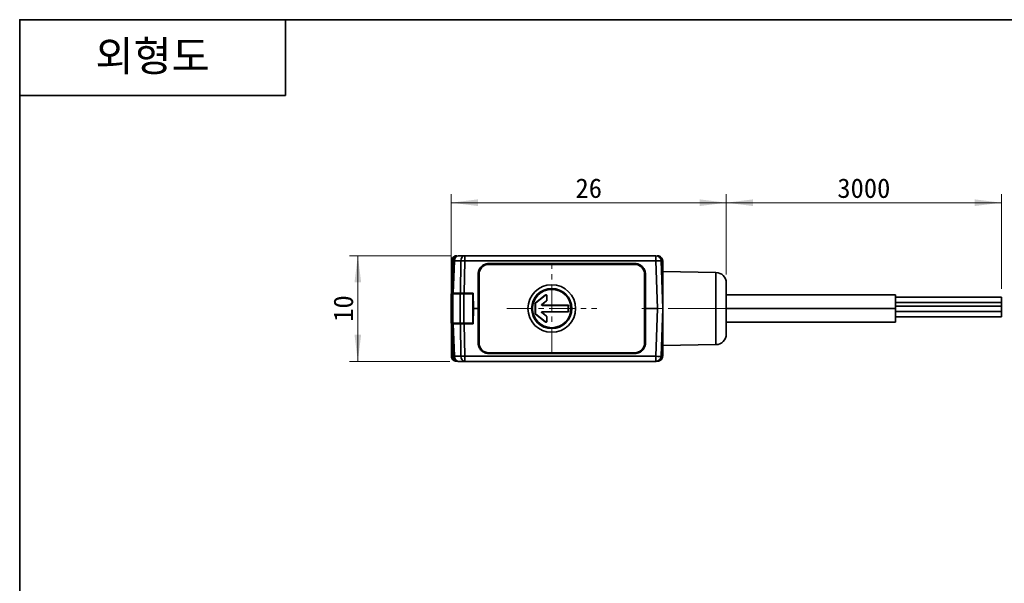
# Model space of a CAD drawing. Header units: millimetres. Extents: x 0 to 151, y 0 to 107.
# Tile 2 of 3: x 0 to 93, y 53 to 107. Entities that reach past the tile are written whole.
import ezdxf

# ---------------------------------------------------------------- set-up
doc = ezdxf.new("R2010")
doc.units = ezdxf.units.MM
doc.linetypes.add('CENTERX2', pattern=[4, 2.5, -0.5, 0.5, -0.5])
doc.layers.get('0').update_dxf_attribs({"lineweight": 0})
for name, color, linetype, lineweight in [('Dimension Layer', 3, 'Continuous', 18), ('외형선', 7, 'Continuous', 35), ('중심선2', 1, 'CENTERX2', 15)]:
    doc.layers.add(name, color=color, linetype=linetype, lineweight=lineweight)
doc.dimstyles.new('ISO-25', dxfattribs={"dimscale": 0.8, "dimtxt": 2.3, "dimasz": 3.15, "dimexe": 1, "dimexo": 1, "dimgap": 0.5, "dimtad": 1, "dimdec": 8, "dimdsep": 46, "dimtxsty": 'Standard', "dimblk": '_CAXARROW', "dimcen": 2.5, "dimdle": 6.3, "dimclrd": 1, "dimclre": 1, "dimclrt": 2, "dimadec": 8, "dimazin": 2, "dimtfac": 0.8, "dimtdec": 8, "dimtmove": 0, "dimatfit": 3, "dimfxl": 0, "dimarcsym": 0})

# ---------------------------------------------------------------- blocks, each defined once
blk = doc.blocks.new('*X6')
at = {"layer": 'Dimension Layer', "linetype": 'Continuous'}
for points in [[(40.789, 89.317), (43.309, 89.632), (43.309, 89.002)], [(66.789, 89.317), (64.269, 89.632), (64.269, 89.002)]]:
    blk.add_hatch(color=1, dxfattribs=at).paths.add_polyline_path(points, flags=0)
at = {"layer": 'Dimension Layer', "color": 1, "linetype": 'Continuous'}
for p, q in [((40.789, 80.106), (40.789, 90.117)), ((66.789, 82.519), (66.789, 90.117)), ((40.789, 89.317), (66.789, 89.317))]:
    blk.add_line(p, q, dxfattribs=at)
at = {"layer": 'Dimension Layer', "color": 2, "insert": (53.789, 90.676), "char_height": 1.84, "width": 5.08759, "attachment_point": 5}
blk.add_mtext('26', dxfattribs=at)
blk = doc.blocks.new('_CAXARROW')
blk.add_hatch(color=0).paths.add_polyline_path([(0, 0), (-1, 0.125), (-1, -0.125)], flags=0)
blk = doc.blocks.new('*X7')
at = {"layer": 'Dimension Layer', "linetype": 'Continuous'}
for points in [[(66.789, 89.317), (69.309, 89.632), (69.309, 89.002)], [(92.791, 89.317), (90.271, 89.632), (90.271, 89.002)]]:
    blk.add_hatch(color=1, dxfattribs=at).paths.add_polyline_path(points, flags=0)
at = {"layer": 'Dimension Layer', "color": 1, "linetype": 'Continuous'}
for p, q in [((66.789, 82.519), (66.789, 90.117)), ((92.791, 81.183), (92.791, 90.117)), ((66.789, 89.317), (92.791, 89.317))]:
    blk.add_line(p, q, dxfattribs=at)
at = {"layer": 'Dimension Layer', "color": 2, "insert": (79.79, 90.676), "char_height": 1.84, "width": 10.6046, "attachment_point": 5}
blk.add_mtext('3000', dxfattribs=at)
blk = doc.blocks.new('*X8')
at = {"layer": 'Dimension Layer', "linetype": 'Continuous'}
for points in [[(31.961, 84.306), (31.646, 81.786), (32.276, 81.786)], [(31.961, 74.306), (31.646, 76.826), (32.276, 76.826)]]:
    blk.add_hatch(color=1, dxfattribs=at).paths.add_polyline_path(points, flags=0)
at = {"layer": 'Dimension Layer', "color": 1, "linetype": 'Continuous'}
for p, q in [((40.724, 84.306), (31.161, 84.306)), ((31.961, 74.306), (31.961, 84.306)), ((40.646, 74.306), (31.161, 74.306))]:
    blk.add_line(p, q, dxfattribs=at)
at = {"layer": 'Dimension Layer', "color": 2, "insert": (30.603, 79.306), "char_height": 1.84, "width": 4.76253, "attachment_point": 5, "rotation": 90}
blk.add_mtext('10', dxfattribs=at)

msp = doc.modelspace()

# ---------------------------------------------------------------- linework, layer by layer
at = {"layer": '외형선'}
for p, q in [((25.1312544, 106.62832224), (25.1312544, 99.44796384)), ((0, 99.44796384), (25.1312544, 99.44796384)), ((40.807171, 83.79108738), (40.807171, 80.70612448)), ((40.807171, 83.79108738), (40.807171, 80.70612448)), ((40.94920149, 83.82357423), (40.84208378, 80.75612448)), ((40.94920149, 83.82357423), (40.84208378, 80.75612448)), ((41.09555888, 83.82357423), (40.98844118, 80.75612448)), ((41.09555888, 83.82357423), (40.98844118, 80.75612448)), ((41.09555888, 83.82357423), (41.71043462, 83.82357423)), ((41.09555888, 83.82357423), (41.71043462, 83.82357423)), ((41.32449778, 84.29040215), (41.30648577, 84.29040215)), ((41.32449778, 84.29040215), (41.30648577, 84.29040215)), ((41.4488969, 84.30612448), (42.06377264, 84.30612448)), ((41.4488969, 84.30612448), (42.06377264, 84.30612448)), ((41.66606502, 80.75612448), (41.71043462, 83.82357423)), ((41.66606502, 80.75612448), (41.71043462, 83.82357423)), ((42.01940303, 80.75612448), (42.06377264, 83.82357423)), ((42.01940303, 80.75612448), (42.06377264, 83.82357423)), ((42.06377264, 84.30612448), (60.13400043, 84.30612448)), ((42.06377264, 84.30612448), (42.06377264, 83.82357423)), ((42.06377264, 84.30612448), (42.06377264, 83.82357423)), ((42.06377264, 84.30612448), (60.13400043, 84.30612448)), ((42.06377264, 83.82357423), (60.13400043, 83.82357423)), ((42.06377264, 83.82357423), (60.13400043, 83.82357423)), ((60.13400043, 84.30612448), (60.13400043, 83.82357423)), ((60.13400043, 84.30612448), (60.13400043, 83.82357423)), ((60.13400043, 83.82357423), (60.29175325, 79.30612448)), ((60.13400043, 83.82357423), (60.29175325, 79.30612448)), ((60.27641156, 84.29040215), (60.25839955, 84.29040215)), ((60.27641156, 84.29040215), (60.25839955, 84.29040215)), ((60.63369584, 83.82357423), (60.79144866, 79.30612448)), ((60.63369584, 83.82357423), (60.79144866, 79.30612448)), ((60.77572633, 81.60612448), (60.77572633, 83.79108738)), ((60.77572633, 81.60612448), (60.77572633, 83.79108738)), ((58.14144866, 83.5578966), (44.34144866, 83.5578966)), ((44.34144866, 83.5578966), (44.34144866, 83.55612448)), ((44.34144866, 83.5578966), (44.34144866, 83.55612448)), ((58.14144866, 83.5578966), (44.34144866, 83.5578966)), ((58.14144866, 83.55612448), (44.34144866, 83.55612448)), ((58.14144866, 83.55612448), (44.34144866, 83.55612448)), ((58.14144866, 83.48112448), (44.34144866, 83.48112448)), ((58.14144866, 83.48112448), (44.34144866, 83.48112448)), ((58.14144866, 83.5578966), (58.14144866, 83.55612448)), ((58.14144866, 83.5578966), (58.14144866, 83.55612448)), ((43.3370849, 79.30612448), (43.33906592, 82.55612448)), ((43.3370849, 79.30612448), (43.33906592, 82.55612448)), ((43.33906592, 82.55612448), (43.34144866, 82.55612448)), ((43.33906592, 82.55612448), (43.34144866, 82.55612448)), ((43.34144866, 82.55612448), (43.34144866, 76.05612448)), ((43.34144866, 82.55612448), (43.34144866, 76.05612448)), ((43.41644866, 82.55612448), (43.41644866, 76.05612448)), ((43.41644866, 82.55612448), (43.41644866, 76.05612448)), ((59.06644866, 76.05612448), (59.06644866, 82.55612448)), ((59.06644866, 76.05612448), (59.06644866, 82.55612448)), ((59.14383141, 82.55612448), (59.14144866, 82.55612448)), ((59.14144866, 76.05612448), (59.14144866, 82.55612448)), ((59.14383141, 82.55612448), (59.14144866, 82.55612448)), ((59.14144866, 76.05612448), (59.14144866, 82.55612448)), ((59.14581243, 79.30612448), (59.14383141, 82.55612448)), ((59.14581243, 79.30612448), (59.14383141, 82.55612448)), ((65.80890107, 82.71854452), (60.79144866, 82.80612448)), ((60.79144866, 82.80612448), (60.79144866, 79.30612448)), ((65.80890107, 79.30612448), (65.80890107, 82.71854452)), ((50.29144866, 81.15612448), (50.29144866, 81.12120371)), ((50.29144866, 81.15612448), (50.29144866, 81.12120371)), ((60.79144866, 81.60612448), (60.71113089, 81.60612448)), ((66.79144866, 79.30612448), (66.79144866, 81.71869683)), ((40.93529801, 80.70612448), (40.7888514, 80.70612448)), ((40.93529801, 80.70612448), (40.7888514, 80.70612448)), ((40.7888514, 77.90612448), (40.7888514, 80.70612448)), ((40.7888514, 77.90612448), (40.7888514, 80.70612448)), ((40.84033774, 80.70612448), (40.84208378, 80.75612448)), ((40.84033774, 80.70612448), (40.84208378, 80.75612448)), ((40.93529801, 80.70612448), (41.64240479, 80.70612448)), ((40.93529801, 80.70612448), (41.64240479, 80.70612448)), ((40.93529801, 77.90612448), (40.93529801, 80.70612448)), ((40.93529801, 77.90612448), (40.93529801, 80.70612448)), ((40.98844118, 80.75612448), (41.66606502, 80.75612448)), ((40.98844118, 80.75612448), (41.66606502, 80.75612448)), ((41.2888514, 80.75612448), (41.2888514, 80.70612448)), ((41.2888514, 80.75612448), (41.2888514, 80.70612448)), ((41.43529801, 80.75612448), (41.43529801, 80.70612448)), ((41.43529801, 80.75612448), (41.43529801, 80.70612448)), ((41.64240479, 80.70612448), (41.99595818, 80.70612448)), ((41.64240479, 80.70612448), (41.99595818, 80.70612448)), ((41.64240479, 77.90612448), (41.64240479, 80.70612448)), ((41.64240479, 77.90612448), (41.64240479, 80.70612448)), ((41.84240479, 80.75612448), (41.84240479, 80.70612448)), ((41.84240479, 80.75612448), (41.84240479, 80.70612448)), ((41.99595818, 80.70612448), (42.83787554, 80.70612448)), ((41.99595818, 80.70612448), (42.83787554, 80.70612448)), ((41.99595818, 77.90612448), (41.99595818, 80.70612448)), ((41.99595818, 77.90612448), (41.99595818, 80.70612448)), ((42.01940303, 80.75612448), (42.8524663, 80.75612448)), ((42.01940303, 80.75612448), (42.8524663, 80.75612448)), ((42.19595818, 80.75612448), (42.19595818, 80.70612448)), ((42.19595818, 80.75612448), (42.19595818, 80.70612448)), ((42.5888514, 80.75612448), (42.5888514, 80.70612448)), ((42.5888514, 80.75612448), (42.5888514, 80.70612448)), ((42.63209677, 80.70612448), (42.63107632, 80.75612448)), ((42.63209677, 80.70612448), (42.63107632, 80.75612448)), ((42.83787554, 80.70612448), (42.83787554, 77.90612448)), ((42.83787554, 80.70612448), (42.83787554, 77.90612448)), ((42.89223662, 79.30612448), (42.8524663, 80.75612448)), ((42.89223662, 79.30612448), (42.8524663, 80.75612448)), ((49.67653852, 80.57655656), (48.76149591, 79.84452248)), ((49.67653852, 80.57655656), (48.76149591, 79.84452248)), ((49.65907813, 80.54022805), (48.7789563, 79.83613059)), ((49.65907813, 80.54022805), (48.7789563, 79.83613059)), ((49.35268516, 79.69511368), (49.78394103, 80.04011837)), ((49.35268516, 79.69511368), (49.78394103, 80.04011837)), ((49.67653852, 80.57655656), (49.65907813, 80.54022805)), ((49.67653852, 80.57655656), (49.65907813, 80.54022805)), ((49.80140142, 80.03172648), (49.78394103, 80.04011837)), ((49.80140142, 80.03172648), (49.78394103, 80.04011837)), ((49.83890905, 80.49851725), (49.82144866, 80.46218874)), ((49.83890905, 80.49851725), (49.82144866, 80.46218874)), ((49.82144866, 80.11815769), (49.82144866, 80.46218874)), ((49.82144866, 80.11815769), (49.82144866, 80.46218874)), ((49.83890905, 80.10976579), (49.82144866, 80.11815769)), ((49.83890905, 80.10976579), (49.82144866, 80.11815769)), ((49.83890905, 80.10976579), (49.83890905, 80.49851725)), ((49.83890905, 80.10976579), (49.83890905, 80.49851725)), ((82.79144866, 80.60612448), (66.79144866, 80.60612448)), ((82.79144866, 79.30612448), (82.79144866, 80.60612448)), ((82.79144866, 79.30612448), (82.79144866, 80.60612448)), ((92.79144866, 80.38347475), (82.79144866, 80.38347475)), ((92.79144866, 80.38347475), (92.79144866, 79.88347475)), ((92.79144866, 80.38347475), (92.79144866, 79.88347475)), ((42.89223662, 79.30612448), (42.83787554, 79.30612448)), ((42.89223662, 79.30612448), (42.83787554, 79.30612448)), ((42.89223662, 79.30612448), (42.8524663, 77.85612448)), ((42.89223662, 79.30612448), (42.8524663, 77.85612448)), ((42.89223662, 79.30612448), (43.3370849, 79.30612448)), ((42.89223662, 79.30612448), (43.3370849, 79.30612448)), ((43.3370849, 79.30612448), (43.33906592, 76.05612448)), ((43.3370849, 79.30612448), (43.33906592, 76.05612448)), ((48.72398828, 79.76648317), (48.74144866, 79.75809127)), ((48.72398828, 79.76648317), (48.72398828, 78.84576579)), ((48.72398828, 79.76648317), (48.74144866, 79.75809127)), ((48.72398828, 79.76648317), (48.72398828, 78.84576579)), ((48.74144866, 79.75809127), (48.74144866, 78.85415769)), ((48.74144866, 79.75809127), (48.74144866, 78.85415769)), ((48.76149591, 79.84452248), (48.7789563, 79.83613059)), ((48.76149591, 79.84452248), (48.7789563, 79.83613059)), ((49.35268516, 79.69511368), (49.4024609, 79.71257406)), ((49.35268516, 79.69511368), (49.4024609, 79.71257406)), ((49.38390089, 79.60612448), (49.43367662, 79.62358486)), ((49.38390089, 79.60612448), (49.43367662, 79.62358486)), ((51.84144866, 79.60612448), (49.38390089, 79.60612448)), ((51.84144866, 79.60612448), (49.38390089, 79.60612448)), ((49.4024609, 79.71257406), (49.80140142, 80.03172648)), ((49.4024609, 79.71257406), (49.80140142, 80.03172648)), ((51.85890905, 79.62358486), (49.43367662, 79.62358486)), ((51.85890905, 79.62358486), (49.43367662, 79.62358486)), ((51.85890905, 79.62358486), (51.84144866, 79.60612448)), ((51.85890905, 79.62358486), (51.84144866, 79.60612448)), ((51.84144866, 79.00612448), (51.84144866, 79.60612448)), ((51.84144866, 79.00612448), (51.84144866, 79.60612448)), ((51.85890905, 78.9886641), (51.85890905, 79.62358486)), ((51.85890905, 78.9886641), (51.85890905, 79.62358486)), ((59.14581243, 79.30612448), (59.14383141, 76.05612448)), ((59.14581243, 79.30612448), (59.14383141, 76.05612448)), ((59.14581243, 79.30612448), (60.29175325, 79.30612448)), ((59.14581243, 79.30612448), (60.29175325, 79.30612448)), ((60.29175325, 79.30612448), (60.13400043, 74.78867473)), ((60.29175325, 79.30612448), (60.13400043, 74.78867473)), ((60.79144866, 79.30612448), (60.63369584, 74.78867473)), ((60.79144866, 79.30612448), (60.63369584, 74.78867473)), ((60.79144866, 79.30612448), (60.79144866, 75.80612448)), ((65.80890107, 75.89370444), (65.80890107, 79.30612448)), ((66.79144866, 76.89355213), (66.79144866, 79.30612448)), ((82.79144866, 79.30612448), (66.79144866, 79.30612448)), ((82.79144866, 79.30612448), (66.79144866, 79.30612448)), ((82.79144866, 79.88347475), (92.79144866, 79.88347475)), ((82.79144866, 79.88347475), (92.79144866, 79.88347475)), ((92.79144866, 79.51744935), (82.79144866, 79.51744935)), ((82.79144866, 79.30612448), (82.79144866, 78.00612448)), ((82.79144866, 78.00612448), (82.79144866, 79.30612448)), ((92.79144866, 79.88347475), (92.79144866, 79.51744935)), ((92.79144866, 79.88347475), (92.79144866, 79.51744935)), ((92.79144866, 79.51744935), (92.79144866, 79.01744935)), ((92.79144866, 79.51744935), (92.79144866, 79.01744935)), ((48.72398828, 78.84576579), (48.74144866, 78.85415769)), ((48.72398828, 78.84576579), (48.74144866, 78.85415769)), ((48.76149591, 78.76772648), (48.7789563, 78.77611837)), ((48.76149591, 78.76772648), (48.7789563, 78.77611837)), ((48.76149591, 78.76772648), (49.67653852, 78.0356924)), ((48.76149591, 78.76772648), (49.67653852, 78.0356924)), ((48.7789563, 78.77611837), (49.65907813, 78.07202091)), ((48.7789563, 78.77611837), (49.65907813, 78.07202091)), ((49.35268516, 78.91713528), (49.4024609, 78.8996749)), ((49.78394103, 78.57213059), (49.35268516, 78.91713528)), ((49.35268516, 78.91713528), (49.4024609, 78.8996749)), ((49.78394103, 78.57213059), (49.35268516, 78.91713528)), ((49.38390089, 79.00612448), (49.43367662, 78.9886641)), ((49.38390089, 79.00612448), (51.84144866, 79.00612448)), ((49.38390089, 79.00612448), (49.43367662, 78.9886641)), ((49.38390089, 79.00612448), (51.84144866, 79.00612448)), ((49.80140142, 78.58052248), (49.4024609, 78.8996749)), ((49.80140142, 78.58052248), (49.4024609, 78.8996749)), ((49.43367662, 78.9886641), (51.85890905, 78.9886641)), ((49.43367662, 78.9886641), (51.85890905, 78.9886641)), ((49.80140142, 78.58052248), (49.78394103, 78.57213059)), ((49.80140142, 78.58052248), (49.78394103, 78.57213059)), ((49.83890905, 78.50248317), (49.82144866, 78.49409127)), ((49.83890905, 78.50248317), (49.82144866, 78.49409127)), ((49.82144866, 78.15006022), (49.82144866, 78.49409127)), ((49.82144866, 78.15006022), (49.82144866, 78.49409127)), ((49.83890905, 78.11373171), (49.83890905, 78.50248317)), ((49.83890905, 78.11373171), (49.83890905, 78.50248317)), ((51.85890905, 78.9886641), (51.84144866, 79.00612448)), ((51.85890905, 78.9886641), (51.84144866, 79.00612448)), ((82.79144866, 79.01744935), (92.79144866, 79.01744935)), ((82.79144866, 79.01744935), (92.79144866, 79.01744935)), ((82.79144866, 78.51744935), (92.79144866, 78.51744935)), ((92.79144866, 79.01744935), (92.79144866, 78.51744935)), ((92.79144866, 79.01744935), (92.79144866, 78.51744935)), ((40.93529801, 77.90612448), (40.7888514, 77.90612448)), ((40.93529801, 77.90612448), (40.7888514, 77.90612448)), ((40.807171, 77.90612448), (40.807171, 74.82116158)), ((40.807171, 77.90612448), (40.807171, 74.82116158)), ((40.84033774, 77.90612448), (40.84208378, 77.85612448)), ((40.84033774, 77.90612448), (40.84208378, 77.85612448)), ((40.84208378, 77.85612448), (40.94920149, 74.78867473)), ((40.84208378, 77.85612448), (40.94920149, 74.78867473)), ((41.64240479, 77.90612448), (40.93529801, 77.90612448)), ((41.64240479, 77.90612448), (40.93529801, 77.90612448)), ((41.66606502, 77.85612448), (40.98844118, 77.85612448)), ((41.66606502, 77.85612448), (40.98844118, 77.85612448)), ((40.98844118, 77.85612448), (41.09555888, 74.78867473)), ((40.98844118, 77.85612448), (41.09555888, 74.78867473)), ((41.2888514, 77.85612448), (41.2888514, 77.90612448)), ((41.2888514, 77.85612448), (41.2888514, 77.90612448)), ((41.43529801, 77.90612448), (41.43529801, 77.85612448)), ((41.43529801, 77.90612448), (41.43529801, 77.85612448)), ((41.64240479, 77.90612448), (41.99595818, 77.90612448)), ((41.64240479, 77.90612448), (41.99595818, 77.90612448)), ((41.71043462, 74.78867473), (41.66606502, 77.85612448)), ((41.71043462, 74.78867473), (41.66606502, 77.85612448)), ((41.84240479, 77.85612448), (41.84240479, 77.90612448)), ((41.84240479, 77.85612448), (41.84240479, 77.90612448)), ((42.83787554, 77.90612448), (41.99595818, 77.90612448)), ((42.83787554, 77.90612448), (41.99595818, 77.90612448)), ((42.8524663, 77.85612448), (42.01940303, 77.85612448)), ((42.06377264, 74.78867473), (42.01940303, 77.85612448)), ((42.06377264, 74.78867473), (42.01940303, 77.85612448)), ((42.8524663, 77.85612448), (42.01940303, 77.85612448)), ((42.19595818, 77.85612448), (42.19595818, 77.90612448)), ((42.19595818, 77.85612448), (42.19595818, 77.90612448)), ((42.5888514, 77.85612448), (42.5888514, 77.90612448)), ((42.5888514, 77.85612448), (42.5888514, 77.90612448)), ((42.6384113, 77.90612448), (42.63727391, 77.85612448)), ((42.6384113, 77.90612448), (42.63727391, 77.85612448)), ((49.67653852, 78.0356924), (49.65907813, 78.07202091)), ((49.67653852, 78.0356924), (49.65907813, 78.07202091)), ((49.83890905, 78.11373171), (49.82144866, 78.15006022)), ((49.83890905, 78.11373171), (49.82144866, 78.15006022)), ((50.29144866, 77.45612448), (50.29144866, 77.49104525)), ((50.29144866, 77.45612448), (50.29144866, 77.49104525)), ((66.79144866, 78.00612448), (82.79144866, 78.00612448)), ((60.71113089, 77.00612448), (60.79144866, 77.00612448)), ((60.77572633, 74.82116158), (60.77572633, 77.00612448)), ((60.77572633, 74.82116158), (60.77572633, 77.00612448)), ((43.33906592, 76.05612448), (43.34144866, 76.05612448)), ((43.33906592, 76.05612448), (43.34144866, 76.05612448)), ((59.14383141, 76.05612448), (59.14144866, 76.05612448)), ((59.14383141, 76.05612448), (59.14144866, 76.05612448)), ((60.79144866, 75.80612448), (65.80890107, 75.89370444)), ((41.71043462, 74.78867473), (41.09555888, 74.78867473)), ((41.71043462, 74.78867473), (41.09555888, 74.78867473)), ((60.13400043, 74.78867473), (42.06377264, 74.78867473)), ((42.06377264, 74.30612448), (42.06377264, 74.78867473)), ((60.13400043, 74.78867473), (42.06377264, 74.78867473)), ((42.06377264, 74.30612448), (42.06377264, 74.78867473)), ((44.34144866, 75.13112448), (58.14144866, 75.13112448)), ((44.34144866, 75.13112448), (58.14144866, 75.13112448)), ((44.34144866, 75.05435236), (44.34144866, 75.05612448)), ((44.34144866, 75.05612448), (58.14144866, 75.05612448)), ((44.34144866, 75.05435236), (44.34144866, 75.05612448)), ((44.34144866, 75.05612448), (58.14144866, 75.05612448)), ((44.34144866, 75.05435236), (58.14144866, 75.05435236)), ((44.34144866, 75.05435236), (58.14144866, 75.05435236)), ((58.14144866, 75.05435236), (58.14144866, 75.05612448)), ((58.14144866, 75.05435236), (58.14144866, 75.05612448)), ((60.13400043, 74.30612448), (60.13400043, 74.78867473)), ((60.13400043, 74.30612448), (60.13400043, 74.78867473)), ((41.30648577, 74.32184681), (41.32449778, 74.32184681)), ((41.30648577, 74.32184681), (41.32449778, 74.32184681)), ((42.06377264, 74.30612448), (41.4488969, 74.30612448)), ((42.06377264, 74.30612448), (41.4488969, 74.30612448)), ((60.13400043, 74.30612448), (42.06377264, 74.30612448)), ((60.13400043, 74.30612448), (42.06377264, 74.30612448)), ((60.25839955, 74.32184681), (60.27641156, 74.32184681)), ((60.25839955, 74.32184681), (60.27641156, 74.32184681))]:
    msp.add_line(p, q, dxfattribs=at)
msp.add_lwpolyline([(0, 0), (0, 106.62832224), (150.7875264, 106.62832224), (150.7875264, 0)], close=True, dxfattribs=at)
for points in [[(40.807171, 83.79108738), (40.81755631, 83.892499), (40.8472241, 83.98719329), (40.89350578, 84.07191543), (40.95333405, 84.14423909), (41.0256467, 84.20405992), (41.11036353, 84.25034212), (41.20506111, 84.28001415), (41.30648577, 84.29040215)], [(40.807171, 83.79108738), (40.81821265, 83.89665543), (40.85133759, 83.99657817), (40.87978583, 84.05061287), (40.91378465, 84.09983317), (40.95333405, 84.14423909), (41.02341828, 84.20265176), (41.10099497, 84.24623555), (41.13428746, 84.2597309), (41.16796233, 84.27077255), (41.2020196, 84.2793605), (41.30648577, 84.29040215)], [(60.27641156, 84.29040215), (60.37782319, 84.28001683), (60.47251747, 84.25034905), (60.55723961, 84.20406736), (60.62956328, 84.14423909), (60.68938411, 84.07192644), (60.7356663, 83.98720961), (60.76533833, 83.89251203), (60.77572633, 83.79108738)], [(60.27641156, 84.29040215), (60.38197961, 84.2793605), (60.48190236, 84.24623555), (60.53593705, 84.21778731), (60.58515736, 84.18378849), (60.62956328, 84.14423909), (60.68797595, 84.07415486), (60.73155974, 83.99657817), (60.74505509, 83.96328569), (60.75609673, 83.92961081), (60.76468468, 83.89555355), (60.77572633, 83.79108738)], [(44.34144866, 83.5578966), (44.23487711, 83.55235124), (44.13063442, 83.53571517), (44.0287206, 83.50798838), (43.92913565, 83.46917087), (43.84801489, 83.42815932), (43.77158698, 83.38037001), (43.6998519, 83.32580295), (43.63280967, 83.26445813), (43.55222796, 83.17368895), (43.48395192, 83.07495209), (43.42798153, 82.96824755), (43.40084925, 82.9020029), (43.37864218, 82.83478125), (43.3613603, 82.76658257), (43.34467225, 82.66245267), (43.33906592, 82.55612448)], [(44.34144866, 83.5578966), (44.21658135, 83.55008901), (44.09134276, 83.52619367), (43.96792903, 83.48570506), (43.87798113, 83.44431659), (43.79142852, 83.39351735), (43.75799751, 83.37059456), (43.72535045, 83.34620632), (43.69355697, 83.32037185), (43.66268683, 83.29311376), (43.63280967, 83.26445813), (43.56803558, 83.1931695), (43.50270452, 83.10440644), (43.44130518, 82.99655564), (43.40106627, 82.90258272), (43.36868911, 82.79740904), (43.34702105, 82.68155461), (43.33906592, 82.55612448)], [(59.14383141, 82.55612448), (59.13822495, 82.66265534), (59.12153686, 82.76685281), (59.09376714, 82.86871688), (59.05491579, 82.96824755), (59.01387064, 83.04934231), (58.96605091, 83.12574232), (58.91145658, 83.19744759), (58.85008766, 83.26445813), (58.75927651, 83.34500685), (58.66050118, 83.41324444), (58.55376168, 83.46917087), (58.48748032, 83.49628151), (58.42022397, 83.51846295), (58.35199263, 83.53571517), (58.24781751, 83.55235124), (58.14144866, 83.5578966)], [(59.14383141, 82.55612448), (59.13587751, 82.68154483), (59.11421229, 82.79739265), (59.08183837, 82.90256292), (59.04160206, 82.99653542), (59.01609724, 83.04517258), (58.9893324, 83.09018038), (58.96172458, 83.13164024), (58.93365889, 83.16966052), (58.90548836, 83.20437097), (58.87753441, 83.23591761), (58.85008766, 83.26445813), (58.77355958, 83.33346453), (58.69147788, 83.39351139), (58.60492822, 83.44431032), (58.51498172, 83.48569967), (58.39156702, 83.52619046), (58.26632395, 83.55008801), (58.14144866, 83.5578966)], [(40.98844118, 80.75612448), (40.92629553, 80.75613486), (40.88011957, 80.75614295), (40.85168505, 80.75613486), (40.84208378, 80.75612448)], [(42.01940303, 80.75612448), (41.92191455, 80.75613486), (41.82817735, 80.75614295), (41.74178891, 80.75613486), (41.66606502, 80.75612448)], [(42.01940303, 80.75612448), (41.92216795, 80.75612448), (41.82817709, 80.75612448), (41.74192693, 80.75612448), (41.66606502, 80.75612448)], [(49.82144866, 80.46218874), (49.81610786, 80.49458788), (49.80078257, 80.52315821), (49.78470644, 80.53976294), (49.76484711, 80.55235788), (49.74313482, 80.55987632), (49.7195973, 80.56217787), (49.68795131, 80.5564831), (49.65907813, 80.54022805)], [(49.82144866, 80.46218874), (49.81681122, 80.49234181), (49.80428518, 80.51829043), (49.78618662, 80.53849609), (49.76484711, 80.55235788), (49.74068861, 80.56036252), (49.71360329, 80.56187167), (49.68551731, 80.55544197), (49.65907813, 80.54022805)], [(49.67653852, 80.57655656), (49.70517437, 80.59262568), (49.73705768, 80.59850638), (49.76006648, 80.59632592), (49.78230749, 80.58868639), (49.80174197, 80.57642868), (49.81824295, 80.55948672), (49.83356518, 80.53121786), (49.83890905, 80.49851725)], [(49.67653852, 80.57655656), (49.7029811, 80.5917718), (49.73106852, 80.59820058), (49.75815257, 80.59669035), (49.78230749, 80.58868639), (49.80364977, 80.57482223), (49.82174827, 80.5546149), (49.8342727, 80.52866684), (49.83890905, 80.49851725)], [(49.78394103, 80.04011837), (49.79970803, 80.05594232), (49.81157233, 80.07487129), (49.81894181, 80.09596059), (49.82144866, 80.11815769)], [(49.78394103, 80.04011837), (49.79960996, 80.05581122), (49.81158566, 80.07486489), (49.81898291, 80.09578279), (49.82144866, 80.11815769)], [(49.83890905, 80.10976579), (49.83640219, 80.08756869), (49.82903272, 80.0664794), (49.81716842, 80.04755043), (49.80140142, 80.03172648)], [(49.83890905, 80.10976579), (49.8364433, 80.08772718), (49.82904604, 80.06647299), (49.81733293, 80.04762939), (49.80140142, 80.03172648)], [(48.72398828, 79.76648317), (48.72649514, 79.78868027), (48.73386461, 79.80976956), (48.74572891, 79.82869853), (48.76149591, 79.84452248)], [(48.72398828, 79.76648317), (48.72645403, 79.78852178), (48.73385129, 79.80977597), (48.7455644, 79.82861957), (48.76149591, 79.84452248)], [(48.7789563, 79.83613059), (48.7631893, 79.82030664), (48.751325, 79.80137767), (48.74395552, 79.78028837), (48.74144866, 79.75809127)], [(48.7789563, 79.83613059), (48.76328737, 79.82043774), (48.75131167, 79.80138407), (48.74391442, 79.78046617), (48.74144866, 79.75809127)], [(49.38390089, 79.60612448), (49.36704477, 79.60902916), (49.35306443, 79.61668746), (49.3428667, 79.62738933), (49.33663135, 79.63951276), (49.33392678, 79.65287668), (49.33520518, 79.66760448), (49.3413383, 79.6823172), (49.35268516, 79.69511368)], [(49.38390089, 79.60612448), (49.36563009, 79.60951844), (49.35004062, 79.61923171), (49.34217982, 79.6283751), (49.33663135, 79.63951276), (49.33406131, 79.65114797), (49.33443275, 79.66372631), (49.34030684, 79.68086005), (49.35268516, 79.69511368)], [(49.4024609, 79.71257406), (49.39111302, 79.69977595), (49.38498031, 79.68506237), (49.38370263, 79.67033515), (49.38640708, 79.65697315), (49.39264355, 79.64484815), (49.40284219, 79.63414628), (49.41682232, 79.62648891), (49.43367662, 79.62358486)], [(49.4024609, 79.71257406), (49.39031399, 79.69851015), (49.38420849, 79.68118669), (49.38378207, 79.6691363), (49.38640708, 79.65697315), (49.39166867, 79.64628208), (49.39981635, 79.63669209), (49.41510661, 79.6269824), (49.43367662, 79.62358486)], [(60.79144866, 79.30612448), (60.78469701, 79.11176411), (60.77831243, 78.92669259), (60.77229492, 78.75188777), (60.76664448, 78.58802787), (60.76136111, 78.43552433), (60.7564448, 78.29455547), (60.75137433, 78.15033179), (60.7467643, 78.02027065), (60.74261473, 77.90388819), (60.74132105, 77.8676679), (60.74007959, 77.83289909), (60.73889033, 77.79955277), (60.73775329, 77.76759889), (60.73666846, 77.7370065), (60.73563584, 77.70774393), (60.73465542, 77.67977888), (60.72914198, 77.52135902), (60.72436365, 77.38350614), (60.72032042, 77.26688389), (60.7170123, 77.17186435), (60.71443929, 77.09854607), (60.71260138, 77.04677462), (60.71149858, 77.01616484), (60.71113089, 77.00612448)], [(48.76149591, 78.76772648), (48.74572891, 78.78355043), (48.73386461, 78.8024794), (48.72649514, 78.82356869), (48.72398828, 78.84576579)], [(48.76149591, 78.76772648), (48.74582699, 78.78341932), (48.73385129, 78.80247299), (48.72645403, 78.8233909), (48.72398828, 78.84576579)], [(48.74144866, 78.85415769), (48.74395552, 78.83196059), (48.751325, 78.81087129), (48.7631893, 78.79194232), (48.7789563, 78.77611837)], [(48.74144866, 78.85415769), (48.74391442, 78.83211907), (48.75131167, 78.81086489), (48.76302478, 78.79202129), (48.7789563, 78.77611837)], [(49.35268516, 78.91713528), (49.34133729, 78.92993339), (49.33520458, 78.94464697), (49.33392689, 78.9593742), (49.33663135, 78.9727362), (49.34286781, 78.98486119), (49.35306646, 78.99556306), (49.36704658, 79.00322044), (49.38390089, 79.00612448)], [(49.35268516, 78.91713528), (49.34053826, 78.9311992), (49.33443275, 78.94852265), (49.33400634, 78.96057305), (49.33663135, 78.9727362), (49.34189294, 78.98342726), (49.35004062, 78.99301725), (49.36533087, 79.00272694), (49.38390089, 79.00612448)], [(49.43367662, 78.9886641), (49.41682051, 78.98575941), (49.40284016, 78.97810111), (49.39264243, 78.96739924), (49.38640708, 78.95527581), (49.38370252, 78.9419119), (49.38498092, 78.9271841), (49.39111404, 78.91247137), (49.4024609, 78.8996749)], [(49.43367662, 78.9886641), (49.41540582, 78.98527013), (49.39981635, 78.97555687), (49.39195555, 78.96641347), (49.38640708, 78.95527581), (49.38383704, 78.94364061), (49.38420849, 78.93106227), (49.39008258, 78.91392853), (49.4024609, 78.8996749)], [(49.82144866, 78.49409127), (49.81894181, 78.51628837), (49.81157233, 78.53737767), (49.79970803, 78.55630664), (49.78394103, 78.57213059)], [(49.82144866, 78.49409127), (49.81898291, 78.51612989), (49.81158566, 78.53738407), (49.79987255, 78.55622767), (49.78394103, 78.57213059)], [(49.80140142, 78.58052248), (49.81716842, 78.56469853), (49.82903272, 78.54576956), (49.83640219, 78.52468027), (49.83890905, 78.50248317)], [(49.80140142, 78.58052248), (49.81707034, 78.56482964), (49.82904604, 78.54577597), (49.8364433, 78.52485806), (49.83890905, 78.50248317)], [(40.84208378, 77.85612448), (40.85159257, 77.85612448), (40.88011892, 77.85612448), (40.92602672, 77.85612448), (40.98844118, 77.85612448)], [(41.66606502, 77.85612448), (41.74178891, 77.8561141), (41.82817735, 77.85610601), (41.92191455, 77.8561141), (42.01940303, 77.85612448)], [(41.66606502, 77.85612448), (41.74154433, 77.85612448), (41.82817709, 77.85612448), (41.92162687, 77.85612448), (42.01940303, 77.85612448)], [(49.65907813, 78.07202091), (49.68552071, 78.05680567), (49.71360813, 78.05037689), (49.74069219, 78.05188712), (49.76484711, 78.05989108), (49.78618938, 78.07375524), (49.80428789, 78.09396257), (49.81681231, 78.11991063), (49.82144866, 78.15006022)], [(49.65907813, 78.07202091), (49.68771399, 78.05595179), (49.7195973, 78.05007109), (49.74260609, 78.05225155), (49.76484711, 78.05989108), (49.78428158, 78.07214879), (49.80078257, 78.08909075), (49.81610479, 78.11735961), (49.82144866, 78.15006022)], [(49.83890905, 78.11373171), (49.83427161, 78.08357864), (49.82174556, 78.05763002), (49.803647, 78.03742436), (49.78230749, 78.02356257), (49.758149, 78.01555792), (49.73106368, 78.01404878), (49.7029777, 78.02047848), (49.67653852, 78.0356924)], [(49.83890905, 78.11373171), (49.83356824, 78.08133257), (49.81824295, 78.05276224), (49.80216682, 78.03615751), (49.78230749, 78.02356257), (49.76059521, 78.01604413), (49.73705768, 78.01374258), (49.70541169, 78.01943735), (49.67653852, 78.0356924)], [(43.33906592, 76.05612448), (43.34467238, 75.94959362), (43.36136047, 75.84539615), (43.38913019, 75.74353208), (43.42798153, 75.64400141), (43.46902668, 75.56290665), (43.51684642, 75.48650664), (43.57144075, 75.41480137), (43.63280967, 75.34779083), (43.72362082, 75.26724211), (43.82239615, 75.19900452), (43.92913565, 75.14307809), (43.99541701, 75.11596745), (44.06267336, 75.09378601), (44.1309047, 75.07653379), (44.23507982, 75.05989772), (44.34144866, 75.05435236)], [(43.33906592, 76.05612448), (43.34701981, 75.93070413), (43.36868504, 75.81485631), (43.40105896, 75.70968604), (43.44129527, 75.61571354), (43.46680009, 75.56707638), (43.49356493, 75.52206858), (43.52117275, 75.48060872), (43.54923844, 75.44258844), (43.57740896, 75.40787799), (43.60536292, 75.37633135), (43.63280967, 75.34779083), (43.70933774, 75.27878443), (43.79141945, 75.21873757), (43.87796911, 75.16793864), (43.96791561, 75.12654929), (44.09133031, 75.0860585), (44.21657338, 75.06216095), (44.34144866, 75.05435236)], [(58.14144866, 75.05435236), (58.24802022, 75.05989772), (58.35226291, 75.07653379), (58.45417673, 75.10426058), (58.55376168, 75.14307809), (58.63488244, 75.18408964), (58.71131035, 75.23187895), (58.78304543, 75.28644601), (58.85008766, 75.34779083), (58.93066937, 75.43856001), (58.99894541, 75.53729687), (59.05491579, 75.64400141), (59.08204808, 75.71024606), (59.10425515, 75.77746771), (59.12153703, 75.84566639), (59.13822507, 75.94979629), (59.14383141, 76.05612448)], [(58.14144866, 75.05435236), (58.26631597, 75.06215995), (58.39155457, 75.08605529), (58.5149683, 75.1265439), (58.6049162, 75.16793237), (58.69146881, 75.21873161), (58.72489981, 75.2416544), (58.75754688, 75.26604264), (58.78934036, 75.29187711), (58.8202105, 75.3191352), (58.85008766, 75.34779083), (58.91486175, 75.41907946), (58.98019281, 75.50784252), (59.04159215, 75.61569332), (59.08183106, 75.70966624), (59.11420822, 75.81483991), (59.13587628, 75.93069435), (59.14383141, 76.05612448)], [(40.807171, 74.82116158), (40.817559, 74.71973693), (40.84723103, 74.62503935), (40.89351322, 74.54032252), (40.95333405, 74.46800986), (41.02565772, 74.4081816), (41.11037986, 74.36189991), (41.20507414, 74.33223213), (41.30648577, 74.32184681)], [(40.807171, 74.82116158), (40.81821265, 74.71669541), (40.82680059, 74.68263815), (40.83784224, 74.64896327), (40.85133759, 74.61567079), (40.89492138, 74.5380941), (40.95333405, 74.46800986), (40.99773997, 74.42846047), (41.04696028, 74.39446165), (41.10099497, 74.36601341), (41.20091772, 74.33288846), (41.30648577, 74.32184681)], [(60.77572633, 74.82116158), (60.76534102, 74.71974996), (60.73567323, 74.62505567), (60.68939155, 74.54033353), (60.62956328, 74.46800986), (60.55725063, 74.40818904), (60.4725338, 74.36190684), (60.37783622, 74.33223481), (60.27641156, 74.32184681)], [(60.77572633, 74.82116158), (60.76468468, 74.71559353), (60.73155974, 74.61567079), (60.7031115, 74.56163609), (60.66911268, 74.51241578), (60.62956328, 74.46800986), (60.55947905, 74.4095972), (60.48190236, 74.36601341), (60.44860987, 74.35251806), (60.414935, 74.34147641), (60.38087773, 74.33288846), (60.27641156, 74.32184681)]]:
    msp.add_lwpolyline(points, dxfattribs=at)
for radius in [2.25, 1.9, 1.85, 1.81507923]:
    msp.add_circle((50.29144866, 79.30612448), radius, dxfattribs=at)
for centre, radius, start, end in [((41.4488969, 83.80612448), 0.5, 90, 177.9999999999), ((41.4488969, 83.80612448), 0.5, 90, 177.9999999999), ((60.13400043, 83.80612448), 0.5, 2.0000000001, 90), ((60.13400043, 83.80612448), 0.5, 2.0000000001, 90), ((44.34144866, 82.55612448), 0.925, 90, 180), ((44.34144866, 82.55612448), 0.925, 90, 180), ((58.14144866, 82.55612448), 0.925, 360, 90), ((58.14144866, 82.55612448), 0.925, 360, 90), ((65.79144866, 81.71869683), 1, 360, 89.0000000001), ((50.29144866, 79.30612448), 2.25, 0, 180), ((50.29144866, 79.30612448), 1.9, 0, 180), ((50.29144866, 79.30612448), 1.85, 90, 270), ((50.29144866, 79.30612448), 1.81507923, 90, 270), ((50.29144866, 79.30612448), 1.85, 270, 90), ((50.29144866, 79.30612448), 1.81507923, 270, 90), ((50.29144866, 79.30612448), 2.25, 180, 0), ((50.29144866, 79.30612448), 1.9, 180, 0), ((65.79144866, 76.89355213), 1, 270.9999999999, 0), ((44.34144866, 76.05612448), 0.925, 180, 270), ((44.34144866, 76.05612448), 0.925, 180, 270), ((58.14144866, 76.05612448), 0.925, 270, 0), ((58.14144866, 76.05612448), 0.925, 270, 0), ((41.4488969, 74.80612448), 0.5, 182.0000000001, 270), ((41.4488969, 74.80612448), 0.5, 182.0000000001, 270), ((60.13400043, 74.80612448), 0.5, 270, 357.9999999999), ((60.13400043, 74.80612448), 0.5, 270, 357.9999999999)]:
    msp.add_arc(centre, radius, start, end, dxfattribs=at)
for centre, major_axis, ratio, start_param, end_param in [((41.4488969, 83.80612448), (0.49969541, -0.01744975), 0.0144543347, 2.3566991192, 3.1415900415), ((41.4488969, 83.80612448), (0.49969541, -0.01744975), 0.0144543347, 2.3566991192, 3.1415900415), ((41.4488969, 83.80612448), (0, 0.5), 0.7071067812, 0, 1.5358897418), ((41.4488969, 83.80612448), (0, 0.5), 0.7071067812, 0, 1.5358897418), ((42.06377264, 83.80612448), (0, 0.5), 0.7071067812, 0, 1.5358897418), ((42.06377264, 83.80612448), (0, 0.5), 0.7071067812, 0, 1.5358897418), ((42.06377264, 83.80612448), (0.4999477, -0.00723157), 0.0348958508, 1.5713010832, 2.3561946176), ((42.06377264, 83.80612448), (0.4999477, -0.00723157), 0.0348958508, 1.5713010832, 2.3561946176), ((60.13400043, 83.80612448), (0.49969541, 0.01744975), 0.0348782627, 0.000002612, 1.5695783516), ((60.13400043, 83.80612448), (0.49969541, 0.01744975), 0.0348782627, 0.000002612, 1.5695783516), ((41.4488969, 74.80612448), (-0.49969541, -0.01744975), 0.0144543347, 0.000002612, 0.7848935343), ((41.4488969, 74.80612448), (-0.49969541, -0.01744975), 0.0144543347, 0.000002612, 0.7848935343), ((41.4488969, 74.80612448), (0, -0.5), 0.7071067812, 4.7472955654, 6.2831853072), ((41.4488969, 74.80612448), (0, -0.5), 0.7071067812, 4.7472955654, 6.2831853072), ((42.06377264, 74.80612448), (-0.4999477, -0.00723157), 0.0348958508, 0.785398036, 1.5702915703), ((42.06377264, 74.80612448), (0, -0.5), 0.7071067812, 4.7472955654, 6.2831853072), ((42.06377264, 74.80612448), (-0.4999477, -0.00723157), 0.0348958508, 0.785398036, 1.5702915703), ((42.06377264, 74.80612448), (0, -0.5), 0.7071067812, 4.7472955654, 6.2831853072), ((60.13400043, 74.80612448), (-0.49969541, 0.01744975), 0.0348782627, 1.572014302, 3.1415900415), ((60.13400043, 74.80612448), (-0.49969541, 0.01744975), 0.0348782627, 1.572014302, 3.1415900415)]:
    msp.add_ellipse(centre, major_axis=major_axis, ratio=ratio, start_param=start_param, end_param=end_param, dxfattribs=at)
at = {"layer": '중심선2'}
for p, q in [((50.29144866, 75.05612448), (50.29144866, 83.55612448)), ((46.04144866, 79.30612448), (54.54144866, 79.30612448)), ((67.80890107, 79.30612448), (58.79144866, 79.30612448)), ((63.80890107, 79.30612448), (68.79144866, 79.30612448))]:
    msp.add_line(p, q, dxfattribs=at)

# ---------------------------------------------------------------- texts
at = {"layer": '외형선', "insert": (12.5656272, 103.03814304), "char_height": 2.87214336, "width": 25.1312544, "attachment_point": 5}
msp.add_mtext('{\\ftahoma|b1|i0|c0|p34;외형도}', dxfattribs=at)

# ---------------------------------------------------------------- dimensions: what is measured, and where the dimension line sits
at = {"layer": 'Dimension Layer'}
dim = msp.add_linear_dim(base=(66.7888513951, 89.3174800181), p1=(40.7888513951, 79.3061244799), p2=(66.7888513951, 81.7186968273), dimstyle='ISO-25', override={"dimscale": 0.8, "dimsah": 1, "dimtfill": 1, "dimtolj": 1, "dimtzin": 8}, dxfattribs=at)
dim.commit()
dim.dimension.update_dxf_attribs({"geometry": '*X6', "text_midpoint": (53.7888518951, 90.6762482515)})
dim = msp.add_linear_dim(base=(92.79144866, 89.31748002), p1=(66.7888514, 81.71869683), p2=(92.79144866, 80.38347475), angle=0, text='3000', dimstyle='ISO-25', override={"dimscale": 0.8, "dimsah": 1, "dimtfac": 1, "dimtfill": 1, "dimtolj": 1}, dxfattribs=at)
dim.commit()
dim.dimension.update_dxf_attribs({"geometry": '*X7', "text_midpoint": (79.79015053, 90.67624825)})
dim = msp.add_linear_dim(base=(31.9607069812, 84.3061244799), p1=(41.4462996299, 74.3061244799), p2=(41.5242986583, 84.3061244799), angle=90, dimstyle='ISO-25', override={"dimscale": 0.8, "dimsah": 1, "dimtfill": 1, "dimtolj": 1, "dimtzin": 8}, dxfattribs=at)
dim.commit()
dim.dimension.update_dxf_attribs({"geometry": '*X8', "text_midpoint": (30.6026842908, 79.3061249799)})

doc.saveas('drawing.dxf')
